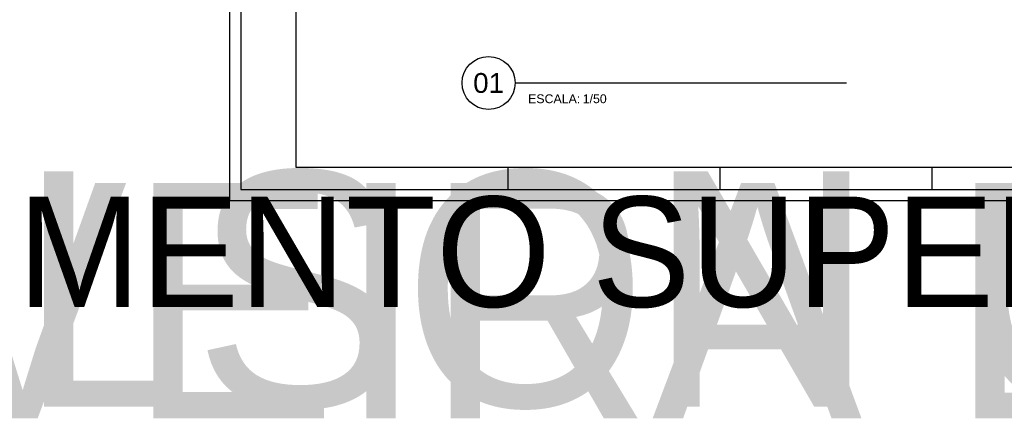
# Model space of a CAD drawing. Header units: metres. Extents: x 60 to 260, y 52 to 78.
# Tile 7 of 13: x 126 to 149, y 52 to 61. Entities that reach past the tile are written whole.
import ezdxf
from ezdxf.enums import TextEntityAlignment as Align

# ---------------------------------------------------------------- set-up
doc = ezdxf.new("R2018")
doc.units = ezdxf.units.M
doc.header["$LTSCALE"] = 0.25
doc.layers.add('0_MRG_AUX', color=7, linetype='Continuous', true_color=0xecbcd1, plot=False)
for name, color, linetype in [('ARQ_ESQ VS', 2, 'Continuous'), ('ARQ_PISO', 1, 'Continuous'), ('CAR_TEXTO_CINZA', 8, 'Continuous'), ('CAR_TEXTO_PRETO', 1, 'Continuous'), ('MRG_EXTERNA', 1, 'Continuous'), ('MRG_INTERNA', 2, 'Continuous'), ('SIMB_02', 2, 'Continuous'), ('SIMB_TXT', 1, 'Continuous')]:
    doc.layers.add(name, color=color, linetype=linetype)
doc.styles.add('Arial', font='arial.ttf')
doc.styles.add('SIMB', font='arial.ttf')
doc.styles.get("Standard").update_dxf_attribs({"font": 'arial.ttf'})

# ---------------------------------------------------------------- blocks, each defined once
blk = doc.blocks.new('TITULO')
at = {"layer": 'SIMB_02'}
blk.add_line((6, 0), (81, 0), dxfattribs=at)
blk.add_circle((0, 0), 6, dxfattribs=at)
at = {"layer": 'SIMB_TXT', "style": 'SIMB'}
blk.add_text('ESCALA:', height=2, dxfattribs=at).set_placement((8.94, -4.58))
blk.add_attdef('NUM', text='', height=4.5, dxfattribs=at).set_placement((0, 0), align=Align.MIDDLE_CENTER)
blk.add_attdef('ESCALA', (21.3, -4.58), '', height=2, dxfattribs=at)
blk = doc.blocks.new('carimbo')
at = {"layer": 'CAR_TEXTO_CINZA', "style": 'Arial', "flags": 8}
blk.add_attdef('FASE', (-0.17336, 0.04), '', height=0.002, dxfattribs=at)
blk.add_attdef('A/S', text='', height=0.002, dxfattribs=at).set_placement((-0.00329, 0.02776), align=Align.RIGHT)
at = {"layer": 'CAR_TEXTO_PRETO', "lineweight": 30, "flags": 104}
blk.add_attdef('TITULO_01', text='', height=0.003, dxfattribs=at).set_placement((-0.11218, 0.00625), align=Align.MIDDLE_CENTER)
at = {"layer": 'CAR_TEXTO_PRETO', "linetype": 'Continuous', "style": 'Arial', "flags": 8}
for tag, p, height in [('IES-CURSO', (-0.17336, 0.045), 0.006), ('NOME', (-0.17336, 0.033), 0.005)]:
    blk.add_attdef(tag, p, '', height=height, dxfattribs=at)
at = {"layer": 'CAR_TEXTO_PRETO', "style": 'Arial', "flags": 8}
for tag, p in [('DISCIPLINA', (-0.15782, 0.0275)), ('DOCENTE', (-0.15788, 0.024)), ('DATAEMISSÃO', (-0.03335, 0.00815)), ('REVN', (-0.03563, 0.00379))]:
    blk.add_attdef(tag, p, '', height=0.002, dxfattribs=at)
for tag, p in [('NUM', (-0.02629, 0.02054)), ('TOT', (-0.01095, 0.02054))]:
    blk.add_attdef(tag, text='', height=0.0045, dxfattribs=at).set_placement(p, align=Align.MIDDLE_CENTER)
at = {"layer": 'CAR_TEXTO_PRETO', "lineweight": 30, "flags": 104}
blk.add_attdef('DISCENTE', text='', height=0.002, dxfattribs=at).set_placement((-0.15757, 0.01762), align=Align.MIDDLE_LEFT)
at = {"layer": 'CAR_TEXTO_PRETO', "style": 'Arial'}
blk.add_attdef('ESCALA', (-0.03346, 0.01285), '', height=0.002, dxfattribs=at)
at = {"layer": 'CAR_TEXTO_PRETO', "style": 'Arial', "flags": 8}
blk.add_attdef('REVDATA', text='', height=0.002, dxfattribs=at).set_placement((-0.00337, 0.00365), align=Align.RIGHT)
blk = doc.blocks.new('FORMATO_A2mmD')
at = {"layer": '0_MRG_AUX'}
blk.add_lwpolyline([(5, -5), (5, 425), (-599, 425), (-599, -5)], close=True, dxfattribs=at)
at = {"layer": 'MRG_EXTERNA'}
blk.add_lwpolyline([(0, 0), (0, 420), (-594, 420), (-594, 0)], close=True, dxfattribs=at)
at = {"layer": 'MRG_INTERNA'}
for p, q in [((-473, 10), (-473, 0)), ((-377, 10), (-377, 0)), ((-377, 10), (-377, 0)), ((-281, 10), (-281, 0))]:
    blk.add_line(p, q, dxfattribs=at)
blk.add_lwpolyline([(-569, 410), (-569, 10), (-10, 10), (-10, 410)], close=True, dxfattribs=at)

msp = doc.modelspace()

# ---------------------------------------------------------------- block references
at = {"layer": 'ARQ_ESQ VS', "xscale": 0.1, "yscale": 0.1, "zscale": 0.1}
msp.add_blockref('TITULO', (137.057, 59.277), dxfattribs=at).add_auto_attribs({'NUM': '01', 'ESCALA': '1/50'})
at = {"layer": 'ARQ_PISO', "xscale": 0.05, "yscale": 0.05, "zscale": 0.05}
msp.add_blockref('FORMATO_A2mmD', (161.144, 56.865), dxfattribs=at)
at = {"layer": 'ARQ_PISO'}
ref = msp.add_blockref('carimbo', (124.386, 56.389), dxfattribs=dict(at, xscale=50, yscale=50, zscale=50))
lines = msp.add_mtext('PAVIMENTO SUPERIOR', dxfattribs={"layer": 'CAR_TEXTO_PRETO', "insert": (118.777, 56.702), "char_height": 2.5, "attachment_point": 1})
ref.add_attrib('TITULO_01', '', (118.777, 56.702), dxfattribs={"flags": 104}).embed_mtext(lines)
lines = msp.add_mtext('NELSON OLIVEIRA DOS SANTOS', dxfattribs={"layer": 'CAR_TEXTO_PRETO', "insert": (116.507, 57.271), "char_height": 5.32824, "attachment_point": 1})
ref.add_attrib('DISCENTE', '', (116.507, 57.271), dxfattribs={"flags": 104}).embed_mtext(lines)
ref = msp.add_blockref('carimbo', (89.242, 56.128), dxfattribs=dict(at, xscale=50, yscale=50, zscale=50))
lines = msp.add_mtext('NELSON OLIVEIRA DOS SANTOS', dxfattribs={"layer": 'CAR_TEXTO_PRETO', "insert": (81.364, 57.009), "char_height": 5.32824, "attachment_point": 1})
ref.add_attrib('DISCENTE', '', (81.364, 57.009), dxfattribs={"flags": 104}).embed_mtext(lines)

doc.saveas('drawing.dxf')
